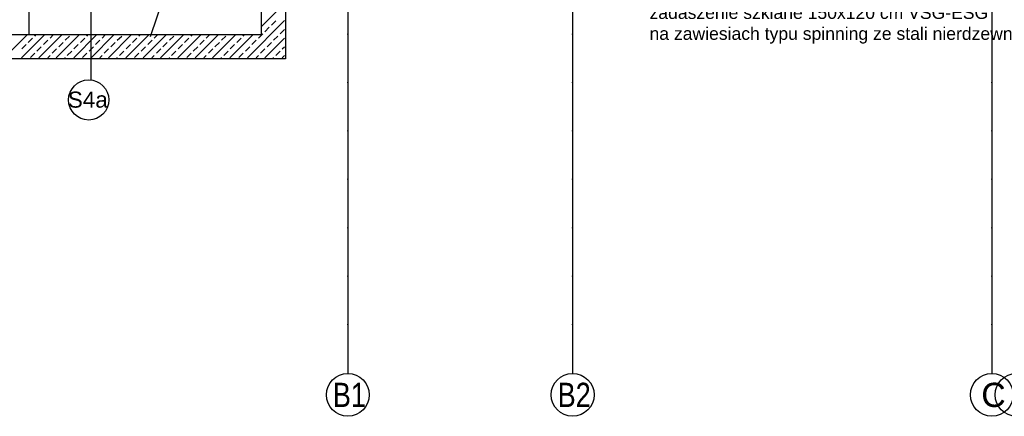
# Model space of a CAD drawing. Header units: millimetres. Extents: x -7023 to 53801, y 9849 to 33561.
# Tile 55 of 256: x 6790 to 7809, y 20591 to 21002. Entities that reach past the tile are written whole.
import ezdxf

# ---------------------------------------------------------------- set-up
doc = ezdxf.new("R2010")
doc.units = ezdxf.units.MM
doc.linetypes.add('DASHDOTX2', pattern=[2, 1, -0.5, 0, -0.5])
doc.layers.add('.IE_podklad', color=252, linetype='Continuous')
doc.layers.add('IE_SKD', color=6, linetype='Continuous')
doc.layers.add('PROJEKT osie', color=251, linetype='DASHDOTX2', lineweight=9)
doc.styles.add('Opisowy', font='arial.ttf')
doc.styles.get("Standard").update_dxf_attribs({"font": 'arial.ttf'})

# ---------------------------------------------------------------- blocks, each defined once
blk = doc.blocks.new('OSIE DOMKU')
at = {"layer": 'PROJEKT osie', "ltscale": 25}
for p, q in [((-32119.5, 6227), (-32119.5, 4134.8)), ((-31887, 6227), (-31887, 4134.8)), ((-31453.5, 6227), (-31453.5, 4134.8))]:
    blk.add_line(p, q, dxfattribs=at)
at = {"layer": 'PROJEKT osie', "linetype": 'Continuous'}
for centre in [(-32119.5, 4112.6), (-31887, 4112.6), (-31453.5, 4112.6), (-31428, 4112.6)]:
    blk.add_circle(centre, 22.2, dxfattribs=at)
at = {"layer": 'PROJEKT osie', "char_height": 25, "width": 492.116, "attachment_point": 1}
for s, insert in [('{\\W0.8;B1}', (-32135, 4125.1)), ('{\\W0.8;B2}', (-31902.5, 4125.1)), ('C', (-31464.4, 4125.1))]:
    blk.add_mtext(s, dxfattribs=dict(at, insert=insert))
blk = doc.blocks.new('zw$65D6')
at = {"layer": 'IE_SKD'}
for p, q in [((0, 0), (41.4, -123.6)), ((0.1, -0.2), (130.5, -0.9))]:
    blk.add_line(p, q, dxfattribs=at)

msp = doc.modelspace()

# ---------------------------------------------------------------- linework, layer by layer
at = {"layer": '.IE_podklad', "ltscale": 25}
for p, q in [((7129.6, 22727.7), (7129.6, 20635.6)), ((7362.1, 22727.7), (7362.1, 20635.6)), ((7795.6, 22727.7), (7795.6, 20635.6))]:
    msp.add_line(p, q, dxfattribs=at)
at = {"layer": '.IE_podklad'}
for p, q in [((6800.2, 20986.4), (6800.2, 21126.4)), ((7040.2, 20986.4), (7040.2, 21126.4)), ((7065.2, 21126.4), (7065.2, 20961.4)), ((7040.2, 20994.8), (7064.2, 21018.8)), ((6863.9, 21015.4), (6863.9, 20939.5)), ((7025.7, 20962.4), (7064.2, 21000.9)), ((7050.6, 20996.3), (7055.1, 21000.8)), ((7037.1, 20982.8), (7041.6, 20987.3)), ((7043.9, 20989.5), (7048.3, 20994)), ((7059.6, 20987.3), (7064.1, 20991.8)), ((6527.2, 20986.4), (7040.2, 20986.4)), ((6774.3, 20962.4), (6798.3, 20986.4)), ((6792.2, 20962.4), (6816.2, 20986.4)), ((6799.1, 20978.3), (6803.6, 20982.8)), ((6805.9, 20985), (6807.2, 20986.4)), ((6810.2, 20962.4), (6834.2, 20986.4)), ((6814.9, 20976.1), (6819.3, 20980.6)), ((6821.6, 20982.8), (6825.2, 20986.4)), ((6828.1, 20962.4), (6852.1, 20986.4)), ((6830.6, 20973.8), (6835.1, 20978.3)), ((6837.3, 20980.6), (6841.8, 20985)), ((6846.1, 20962.4), (6870.1, 20986.4)), ((6853, 20978.3), (6857.5, 20982.8)), ((6859.8, 20985), (6861.1, 20986.4)), ((6864.1, 20962.4), (6888.1, 20986.4)), ((6868.7, 20976.1), (6873.2, 20980.6)), ((6875.5, 20982.8), (6879.1, 20986.4)), ((6882, 20962.4), (6906, 20986.4)), ((6884.5, 20973.8), (6888.9, 20978.3)), ((6891.2, 20980.6), (6895.7, 20985)), ((6900, 20962.4), (6924, 20986.4)), ((6906.9, 20978.3), (6911.4, 20982.8)), ((6913.6, 20985), (6915, 20986.4)), ((6917.9, 20962.4), (6941.9, 20986.4)), ((6922.6, 20976.1), (6927.1, 20980.6)), ((6929.4, 20982.8), (6933, 20986.4)), ((6935.9, 20962.4), (6959.9, 20986.4)), ((6938.3, 20973.8), (6942.8, 20978.3)), ((6945.1, 20980.6), (6949.6, 20985)), ((6953.9, 20962.4), (6977.9, 20986.4)), ((6960.8, 20978.3), (6965.3, 20982.8)), ((6967.5, 20985), (6968.9, 20986.4)), ((6971.8, 20962.4), (6995.8, 20986.4)), ((6976.5, 20976.1), (6981, 20980.6)), ((6983.2, 20982.8), (6986.8, 20986.4)), ((6989.8, 20962.4), (7013.8, 20986.4)), ((6992.2, 20973.8), (6996.7, 20978.3)), ((6998.9, 20980.6), (7003.4, 20985)), ((7007.7, 20962.4), (7031.7, 20986.4)), ((7014.7, 20978.3), (7019.2, 20982.8)), ((7021.4, 20985), (7022.8, 20986.4)), ((7030.4, 20976.1), (7034.9, 20980.6)), ((7043.7, 20962.4), (7064.2, 20982.9)), ((7046.1, 20973.8), (7050.6, 20978.3)), ((7052.8, 20980.6), (7057.3, 20985)), ((6792.4, 20971.6), (6796.9, 20976.1)), ((6801.4, 20962.6), (6805.9, 20967.1)), ((6808.1, 20969.3), (6812.6, 20973.8)), ((6823.8, 20967.1), (6828.3, 20971.6)), ((6839.5, 20964.8), (6844, 20969.3)), ((6846.3, 20971.6), (6850.8, 20976.1)), ((6855.3, 20962.6), (6859.8, 20967.1)), ((6862, 20969.3), (6866.5, 20973.8)), ((6877.7, 20967.1), (6882.2, 20971.6)), ((6893.4, 20964.8), (6897.9, 20969.3)), ((6900.2, 20971.6), (6904.7, 20976.1)), ((6909.1, 20962.6), (6913.6, 20967.1)), ((6915.9, 20969.3), (6920.4, 20973.8)), ((6931.6, 20967.1), (6936.1, 20971.6)), ((6947.3, 20964.8), (6951.8, 20969.3)), ((6954, 20971.6), (6958.5, 20976.1)), ((6963, 20962.6), (6967.5, 20967.1)), ((6969.8, 20969.3), (6974.3, 20973.8)), ((6985.5, 20967.1), (6990, 20971.6)), ((7001.2, 20964.8), (7005.7, 20969.3)), ((7007.9, 20971.6), (7012.4, 20976.1)), ((7016.9, 20962.6), (7021.4, 20967.1)), ((7023.6, 20969.3), (7028.1, 20973.8)), ((7039.4, 20967.1), (7043.9, 20971.6)), ((7055.1, 20964.8), (7059.6, 20969.3)), ((7061.8, 20971.6), (7064.2, 20973.9)), ((7065.2, 20961.4), (6502.2, 20961.4)), ((6819.2, 20962.4), (6821.6, 20964.8)), ((6837.1, 20962.4), (6837.3, 20962.6)), ((6873, 20962.4), (6875.5, 20964.8)), ((6891, 20962.4), (6891.2, 20962.6)), ((6926.9, 20962.4), (6929.4, 20964.8)), ((6944.9, 20962.4), (6945.1, 20962.6)), ((6980.8, 20962.4), (6983.2, 20964.8)), ((6998.8, 20962.4), (6998.9, 20962.6)), ((7034.7, 20962.4), (7037.1, 20964.8)), ((7052.6, 20962.4), (7052.8, 20962.6)), ((7061.6, 20962.4), (7064.2, 20964.9))]:
    msp.add_line(p, q, dxfattribs=at)
msp.add_circle((6861.6, 20918.8), 20.8, dxfattribs=at)
at = {"layer": '.IE_podklad', "linetype": 'Continuous'}
for centre in [(7129.6, 20613.4), (7362.1, 20613.4), (7795.6, 20613.4), (7821.1, 20613.4)]:
    msp.add_circle(centre, 22.2, dxfattribs=at)

# ---------------------------------------------------------------- block references
at = {"layer": '.IE_podklad'}
msp.add_blockref('OSIE DOMKU', (39249.1, 16500.8), dxfattribs=at)
at = {"layer": 'IE_SKD', "rotation": 251.8288030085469}
msp.add_blockref('zw$65D6', (6966.8, 21107.7), dxfattribs=at)

# ---------------------------------------------------------------- texts
at = {"layer": '.IE_podklad', "linetype": 'Continuous', "style": 'Opisowy'}
msp.add_text('S4a', height=16.64, dxfattribs=at).set_placement((6840, 20910.8))
at = {"layer": '.IE_podklad', "insert": (7441.6, 21015.7), "char_height": 13, "attachment_point": 1}
msp.add_mtext('zadaszenie szklane 150x120 cm VSG-ESG\\Pna zawiesiach typu spinning ze stali nierdzewnej AISI 304', dxfattribs=at)
at = {"layer": '.IE_podklad', "char_height": 25, "width": 492.116, "attachment_point": 1}
for s, insert in [('{\\W0.8;B1}', (7114.1, 20625.8)), ('{\\W0.8;B2}', (7346.6, 20625.8)), ('C', (7784.7, 20625.8))]:
    msp.add_mtext(s, dxfattribs=dict(at, insert=insert))

doc.saveas('drawing.dxf')
